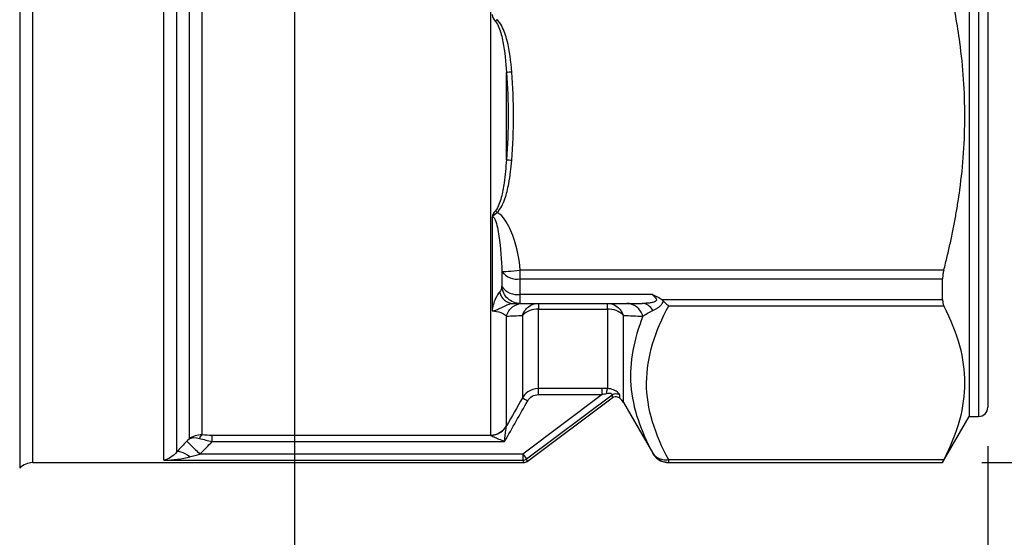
# Model space of a CAD drawing. Header units: inches. Extents: x 0.2 to 10.8, y 0.2 to 8.2.
# Tile 3 of 15: x 1.976 to 3.234, y 2.257 to 2.919. Entities that reach past the tile are written whole.
import ezdxf

# ---------------------------------------------------------------- set-up
doc = ezdxf.new("R2010")
doc.units = ezdxf.units.IN
doc.header["$MEASUREMENT"] = 0
doc.linetypes.add('SLD-Solid', pattern=[0])
doc.layers.add('DIMENSIONS', color=140, linetype='SLD-Solid', lineweight=25)
doc.styles.add('SLDTEXTSTYLE0', font='TXT', dxfattribs={"width": 0.7})
doc.dimstyles.new('SLDDIMSTYLE0', dxfattribs={"dimtxt": 0.084961, "dimasz": 0.13, "dimexe": 0, "dimexo": 0.0625, "dimgap": 0.02124, "dimtad": 0, "dimtih": 1, "dimtoh": 1, "dimrnd": 1e-09, "dimzin": 12, "dimdsep": 46, "dimtxsty": 'SLDTEXTSTYLE0', "dimsah": 1, "dimcen": 0.09, "dimadec": 0, "dimazin": 3, "dimtfac": 1, "dimtofl": 0, "dimtmove": 0, "dimatfit": 3, "dimfxl": 0, "dimfrac": 2, "dimtolj": 1, "dimtzin": 12, "dimarcsym": 0})
doc.dimstyles.new('SLDDIMSTYLE1', dxfattribs={"dimtxt": 0.084961, "dimasz": 0.13, "dimexe": 0, "dimexo": 0.0625, "dimgap": 0.02124, "dimtad": 0, "dimtih": 1, "dimtoh": 1, "dimrnd": 1e-09, "dimdsep": 46, "dimtxsty": 'SLDTEXTSTYLE0', "dimsah": 1, "dimcen": 0.09, "dimadec": 0, "dimazin": 2, "dimtfac": 1, "dimtmove": 0, "dimatfit": 0, "dimfxl": 0, "dimfrac": 2, "dimtolj": 1, "dimtzin": 12, "dimarcsym": 0})
doc.dimstyles.new('SLDDIMSTYLE2', dxfattribs={"dimtxt": 0.084961, "dimasz": 0.13, "dimexe": 0, "dimexo": 0.0625, "dimgap": 0.02124, "dimtad": 0, "dimtih": 1, "dimtoh": 1, "dimrnd": 1e-09, "dimdsep": 46, "dimtxsty": 'SLDTEXTSTYLE0', "dimsah": 1, "dimcen": 0.09, "dimadec": 0, "dimazin": 2, "dimtfac": 1, "dimtofl": 0, "dimtmove": 0, "dimatfit": 3, "dimfxl": 0, "dimfrac": 2, "dimtolj": 1, "dimtzin": 12, "dimarcsym": 0})

# ---------------------------------------------------------------- blocks, each defined once
blk = doc.blocks.new('_D')
at = {"layer": 'DIMENSIONS'}
for p, q in [((2.1735, 4.014), (1.0941, 4.014)), ((1.2191, 4.014), (1.2191, 3.3127)), ((1.0928, 3.1586), (1.0643, 3.1586)), ((1.0643, 3.1586), (1.0643, 3.0236)), ((1.3453, 3.1586), (1.3738, 3.1586)), ((1.3738, 3.1586), (1.3738, 3.0236)), ((1.0643, 3.0236), (1.0928, 3.0236)), ((1.3738, 3.0236), (1.3453, 3.0236)), ((1.2191, 2.3033), (1.2191, 3.0046)), ((1.7024, 2.3033), (1.0941, 2.3033))]:
    blk.add_line(p, q, dxfattribs=at)
for points in [[(1.2191, 4.014), (1.1991, 3.884), (1.2391, 3.884)], [(1.2191, 2.3033), (1.2391, 2.4333), (1.1991, 2.4333)]]:
    blk.add_solid(points, dxfattribs=at)
at = {"layer": 'DIMENSIONS', "char_height": 0.08333, "attachment_point": 1, "style": 'SLDTEXTSTYLE0'}
for s, insert in [('1.71', (1.0928, 3.2851)), ('43.5', (1.0928, 3.131))]:
    blk.add_mtext(s, dxfattribs=dict(at, insert=insert))
blk = doc.blocks.new('_D_2')
at = {"layer": 'DIMENSIONS'}
for p, q in [((2.3272, 3.3793), (2.3272, 1.7846)), ((3.2131, 2.3734), (3.2131, 1.7846)), ((2.3272, 1.9096), (2.0772, 1.9096)), ((2.6439, 1.9096), (2.6154, 1.9096)), ((2.6154, 1.9096), (2.6154, 1.7746)), ((2.8964, 1.9096), (2.9249, 1.9096)), ((2.9249, 1.9096), (2.9249, 1.7746)), ((3.2131, 1.9096), (3.4631, 1.9096)), ((2.6154, 1.7746), (2.6439, 1.7746)), ((2.9249, 1.7746), (2.8964, 1.7746))]:
    blk.add_line(p, q, dxfattribs=at)
for points in [[(2.3272, 1.9096), (2.1972, 1.9296), (2.1972, 1.8896)], [(3.2131, 1.9096), (3.3431, 1.8896), (3.3431, 1.9296)]]:
    blk.add_solid(points, dxfattribs=at)
at = {"layer": 'DIMENSIONS', "char_height": 0.08333, "attachment_point": 1, "style": 'SLDTEXTSTYLE0'}
for s, insert in [('0.89', (2.6439, 2.0361)), ('22.5', (2.6439, 1.882))]:
    blk.add_mtext(s, dxfattribs=dict(at, insert=insert))
blk = doc.blocks.new('_D_3')
at = {"layer": 'DIMENSIONS'}
for p, q in [((1.4414, 2.3734), (1.4414, 2.3333)), ((3.2131, 2.3734), (3.2131, 1.3122)), ((1.4414, 2.2733), (1.4414, 1.3122)), ((1.4414, 1.4372), (2.0859, 1.4372)), ((2.201, 1.4372), (2.1725, 1.4372)), ((2.1725, 1.4372), (2.1725, 1.3022)), ((2.4535, 1.4372), (2.482, 1.4372)), ((2.482, 1.4372), (2.482, 1.3022)), ((3.2131, 1.4372), (2.5686, 1.4372)), ((2.1725, 1.3022), (2.201, 1.3022)), ((2.482, 1.3022), (2.4535, 1.3022))]:
    blk.add_line(p, q, dxfattribs=at)
for points in [[(1.4414, 1.4372), (1.5714, 1.4172), (1.5714, 1.4572)], [(3.2131, 1.4372), (3.0831, 1.4572), (3.0831, 1.4172)]]:
    blk.add_solid(points, dxfattribs=at)
at = {"layer": 'DIMENSIONS', "char_height": 0.08333, "attachment_point": 1, "style": 'SLDTEXTSTYLE0'}
for s, insert in [('1.77', (2.201, 1.5636)), ('45.0', (2.201, 1.4096))]:
    blk.add_mtext(s, dxfattribs=dict(at, insert=insert))
blk = doc.blocks.new('_D_4')
at = {"layer": 'DIMENSIONS'}
for p, q in [((3.2053, 3.2381), (4.0611, 3.2381)), ((3.9361, 3.2381), (3.9361, 2.9742)), ((3.8099, 2.8202), (3.7814, 2.8202)), ((3.7814, 2.8202), (3.7814, 2.6852)), ((4.0624, 2.8202), (4.0909, 2.8202)), ((4.0909, 2.8202), (4.0909, 2.6852)), ((3.7814, 2.6852), (3.8099, 2.6852)), ((4.0909, 2.6852), (4.0624, 2.6852)), ((3.9361, 2.3528), (3.9361, 2.6661)), ((3.2053, 2.3528), (4.0611, 2.3528))]:
    blk.add_line(p, q, dxfattribs=at)
for points in [[(3.9361, 3.2381), (3.9161, 3.1081), (3.9561, 3.1081)], [(3.9361, 2.3528), (3.9561, 2.4828), (3.9161, 2.4828)]]:
    blk.add_solid(points, dxfattribs=at)
at = {"layer": 'DIMENSIONS', "char_height": 0.08333, "attachment_point": 1, "style": 'SLDTEXTSTYLE0'}
for s, insert in [('0.89', (3.8099, 2.9466)), ('22.5', (3.8099, 2.7926))]:
    blk.add_mtext(s, dxfattribs=dict(at, insert=insert))

msp = doc.modelspace()

# ---------------------------------------------------------------- linework, layer by layer
for p, q in [((1.9758, 3.2453), (1.9758, 2.3456)), ((1.9925, 2.3525), (1.9925, 3.2384)), ((3.1894, 3.1793), (3.1894, 2.4116)), ((3.2013, 3.1793), (3.2013, 2.4116)), ((2.5774, 3.1641), (2.5774, 2.3877)), ((3.2131, 3.1675), (3.2131, 2.4234)), ((2.16, 2.3556), (2.16, 3.1556)), ((2.1767, 2.3662), (2.1767, 3.1307)), ((2.1924, 3.1045), (2.1924, 2.3827)), ((2.2091, 2.3879), (2.2091, 3.0995)), ((2.5978, 2.7396), (2.5978, 2.8513)), ((2.5795, 2.6658), (2.5795, 2.5465)), ((2.5922, 2.5966), (2.5922, 2.5776)), ((2.6155, 2.5873), (2.6155, 2.5984)), ((3.1569, 2.5984), (2.6155, 2.5984)), ((2.6155, 2.5873), (3.1553, 2.5873)), ((2.6155, 2.5674), (2.6155, 2.5873)), ((3.1553, 2.561), (3.1553, 2.5873)), ((2.7844, 2.5674), (2.6155, 2.5674)), ((2.6155, 2.556), (2.6155, 2.5674)), ((2.6155, 2.556), (2.7713, 2.556)), ((2.6387, 2.556), (2.6387, 2.5488)), ((2.727, 2.5488), (2.727, 2.556)), ((2.7965, 2.561), (3.1553, 2.561)), ((2.6387, 2.5488), (2.727, 2.5488)), ((2.6387, 2.4472), (2.6387, 2.5488)), ((2.727, 2.5488), (2.727, 2.4471)), ((2.8054, 2.553), (3.1569, 2.553)), ((2.5978, 2.3994), (2.5978, 2.5398)), ((2.6183, 2.5406), (2.6183, 2.4354)), ((2.7474, 2.4293), (2.7474, 2.5406)), ((2.7203, 2.4472), (2.6387, 2.4472)), ((2.7203, 2.4395), (2.6189, 2.3634)), ((2.6236, 2.3572), (2.7329, 2.4392)), ((2.6246, 2.3541), (2.7329, 2.4354)), ((2.6387, 2.4395), (2.7203, 2.4395)), ((2.7474, 2.4293), (2.7849, 2.3644)), ((3.1553, 2.3525), (3.1894, 2.4116)), ((3.1894, 2.4116), (3.2013, 2.4116)), ((2.5775, 2.3873), (2.222, 2.3873)), ((2.222, 2.3795), (2.5956, 2.3795)), ((2.16, 2.3556), (2.6189, 2.3556)), ((2.6189, 2.3634), (2.2062, 2.3634)), ((2.6189, 2.3634), (2.6189, 2.3556)), ((2.6189, 2.3634), (2.6236, 2.3572)), ((2.7849, 2.3646), (2.7849, 2.3644)), ((3.1569, 2.356), (2.8054, 2.356)), ((2.8054, 2.3528), (2.8054, 2.356)), ((1.9925, 2.3525), (2.62, 2.3525)), ((2.8054, 2.3528), (3.1553, 2.3528)), ((2.8054, 2.3525), (3.1553, 2.3525)), ((3.1553, 2.3525), (3.1553, 2.3528))]:
    msp.add_line(p, q)
at = {"flags": 128}
msp.add_lwpolyline([(2.1924, 2.3827), (2.1908, 2.3811), (2.1895, 2.3798)], dxfattribs=at)
for centre, radius, start, end in [((2.6119, 2.6121), 0.0251, 218.2249, 278.2792), ((2.6121, 2.5914), 0.0242, 214.7081, 278.0877), ((2.6376, 2.5221), 0.0267, 87.5371, 136.2571), ((2.7281, 2.5221), 0.0267, 43.7429, 92.4629), ((2.727, 2.4175), 0.0236, 30, 47.2516), ((3.2013, 2.4234), 0.0118, 270, 0), ((1.9925, 2.3289), 0.0236, 90, 135)]:
    msp.add_arc(centre, radius, start, end)
for points, knots in [([(3.1569, 2.5984), (3.1584, 2.6043), (3.1613, 2.616), (3.1653, 2.6334), (3.1689, 2.6507), (3.1721, 2.6677), (3.175, 2.6845), (3.1789, 2.7113), (3.1827, 2.7483), (3.1843, 2.7954), (3.1827, 2.8426), (3.1783, 2.8852), (3.1723, 2.9235), (3.1655, 2.9578), (3.1598, 2.9808), (3.1569, 2.9926)], [0, 0, 0, 0, 0.045773, 0.090732, 0.134893, 0.178273, 0.220889, 0.262761, 0.382456, 0.500006, 0.617506, 0.737252, 0.82171, 0.909247, 1, 1, 1, 1]), ([(2.5795, 2.9251), (2.5795, 2.9251), (2.5795, 2.9251), (2.5799, 2.9217), (2.5819, 2.9189), (2.5839, 2.9164)], [-0.02794877, -0.02794877, -0.02794877, -0.02794877, -0.02768405, -0.02768405, 0, 0, 0, 0]), ([(2.586, 2.9187), (2.5856, 2.9182), (2.5849, 2.9175), (2.5842, 2.9167), (2.5839, 2.9164)], [0, 0, 0, 0, 0.571429, 1, 1, 1, 1]), ([(2.5839, 2.9164), (2.5875, 2.9119), (2.5907, 2.9029), (2.5956, 2.881), (2.597, 2.8644), (2.5978, 2.8513)], [0, 0, 0, 0, 0.0510557, 0.0765836, 0.1786951, 0.1786951, 0.1786951, 0.1786951]), ([(2.6047, 2.8518), (2.6036, 2.8652), (2.6017, 2.8821), (2.5951, 2.9046), (2.5908, 2.914), (2.586, 2.9187)], [0, 0, 0, 0, 0.1021115, 0.1276393, 0.1786951, 0.1786951, 0.1786951, 0.1786951]), ([(2.6047, 2.8518), (2.6035, 2.8517), (2.6007, 2.8515), (2.5986, 2.8513), (2.5978, 2.8513)], [0, 0, 0, 0, 0.428571, 1, 1, 1, 1]), ([(2.5978, 2.7396), (2.5972, 2.7298), (2.5959, 2.7132), (2.5917, 2.6911), (2.5875, 2.679), (2.5839, 2.6745)], [0, 0, 0, 0, 0.0765836, 0.1276393, 0.1786951, 0.1786951, 0.1786951, 0.1786951]), ([(2.586, 2.6722), (2.5908, 2.6769), (2.5965, 2.6894), (2.602, 2.7122), (2.6038, 2.7291), (2.6047, 2.7391)], [0, 0, 0, 0, 0.0510557, 0.1021115, 0.1786951, 0.1786951, 0.1786951, 0.1786951]), ([(2.5978, 2.7396), (2.5986, 2.7396), (2.6007, 2.7394), (2.6035, 2.7392), (2.6047, 2.7391)], [0, 0, 0, 0, 0.571429, 1, 1, 1, 1]), ([(2.5839, 2.6745), (2.5819, 2.672), (2.5799, 2.6692), (2.5795, 2.6658), (2.5795, 2.6658), (2.5795, 2.6658)], [-0.02768405, -0.02768405, -0.02768405, -0.02768405, 0, 0, 0.00026472, 0.00026472, 0.00026472, 0.00026472]), ([(2.5795, 2.6658), (2.5795, 2.6658), (2.5795, 2.6658), (2.5819, 2.6689), (2.5838, 2.6705), (2.586, 2.6722)], [-0.02768405, -0.02768405, -0.02768405, -0.02768405, -0.02741932, -0.02741932, 0.00026472, 0.00026472, 0.00026472, 0.00026472]), ([(2.5839, 2.6745), (2.5842, 2.6742), (2.5849, 2.6734), (2.5856, 2.6727), (2.586, 2.6722)], [0, 0, 0, 0, 0.428571, 1, 1, 1, 1]), ([(2.6155, 2.5984), (2.6142, 2.6156), (2.6095, 2.6371), (2.598, 2.6603), (2.592, 2.6684), (2.5872, 2.6716), (2.586, 2.6722)], [0.0303791, 0.0303791, 0.0303791, 0.0303791, 0.1614783, 0.1942531, 0.2270279, 0.2373521, 0.2373521, 0.2373521, 0.2373521]), ([(2.5795, 2.6658), (2.5802, 2.6664), (2.5817, 2.6663), (2.5842, 2.6617), (2.5864, 2.6532), (2.5902, 2.6309), (2.5918, 2.6114), (2.5922, 2.5966)], [0.0303791, 0.0303791, 0.0303791, 0.0303791, 0.0467665, 0.0631539, 0.0959287, 0.1287035, 0.2598026, 0.2598026, 0.2598026, 0.2598026]), ([(3.1569, 2.5984), (3.1567, 2.5975), (3.1562, 2.5958), (3.1558, 2.5932), (3.1555, 2.591), (3.1554, 2.589), (3.1554, 2.5878), (3.1553, 2.5873)], [0, 0, 0, 0, 0.225476, 0.448802, 0.67292, 0.837836, 1, 1, 1, 1]), ([(2.589, 2.5706), (2.5874, 2.5688), (2.5855, 2.5657), (2.5828, 2.5596), (2.582, 2.5573), (2.5808, 2.5535), (2.5805, 2.5522), (2.5799, 2.5495), (2.5796, 2.5481), (2.5795, 2.5465)], [0, 0, 0, 0, 0.5, 0.5, 0.75, 0.75, 0.875, 0.875, 1, 1, 1, 1]), ([(2.7844, 2.5674), (2.7854, 2.5664), (2.7869, 2.5649), (2.7887, 2.5628), (2.7898, 2.561), (2.7894, 2.5591), (2.7864, 2.5576), (2.7817, 2.5566), (2.7765, 2.5561), (2.773, 2.556), (2.7713, 2.556)], [-0.1404674, -0.1404674, -0.1404674, -0.1404674, -0.1204006, -0.1103673, -0.0953172, -0.0802671, -0.0602003, -0.0401335, -0.0200668, 0, 0, 0, 0]), ([(2.7844, 2.5674), (2.7856, 2.5669), (2.7879, 2.5659), (2.7911, 2.5643), (2.794, 2.5628), (2.7957, 2.5616), (2.7965, 2.561)], [0, 0, 0, 0, 0.301109, 0.530184, 0.778984, 1, 1, 1, 1]), ([(2.5795, 2.5465), (2.5797, 2.5465), (2.5799, 2.5465), (2.5813, 2.5466), (2.5821, 2.5468), (2.5839, 2.5473), (2.5858, 2.548), (2.588, 2.5489), (2.5901, 2.55), (2.5927, 2.5513), (2.5955, 2.5527), (2.5986, 2.5541), (2.6013, 2.5552), (2.6038, 2.5558), (2.6052, 2.556), (2.6058, 2.556)], [-0.1124553, -0.1124553, -0.1124553, -0.1124553, -0.1122451, -0.1122451, -0.1102408, -0.1082364, -0.1042276, -0.0962101, -0.0881926, -0.0801751, -0.0641401, -0.0481051, -0.03207, -0.016035, 0, 0, 0, 0]), ([(2.7722, 2.5397), (2.7722, 2.5397), (2.7722, 2.5397), (2.7722, 2.5397), (2.7708, 2.5444), (2.7652, 2.5528), (2.7562, 2.556), (2.7517, 2.556)], [-0.001046, -0.001046, -0.001046, -0.001046, 0, 0, 0, 0.5, 1, 1, 1, 1]), ([(2.7852, 2.5469), (2.7863, 2.5474), (2.7886, 2.5485), (2.792, 2.5507), (2.7952, 2.5534), (2.7975, 2.5564), (2.7982, 2.5585), (2.7984, 2.5592)], [-0.09133607, -0.09133607, -0.09133607, -0.09133607, -0.0712693, -0.05120253, -0.03113575, -0.01106898, 0, 0, 0, 0]), ([(2.7965, 2.561), (2.7969, 2.5607), (2.7976, 2.5602), (2.7981, 2.5595), (2.7984, 2.5592)], [0, 0, 0, 0, 0.507576, 1, 1, 1, 1]), ([(3.1553, 2.561), (3.1554, 2.5602), (3.1554, 2.5586), (3.1557, 2.5565), (3.1562, 2.5546), (3.1566, 2.5536), (3.1569, 2.553)], [0, 0, 0, 0, 0.249002, 0.49583, 0.744763, 1, 1, 1, 1]), ([(2.5795, 2.5465), (2.5836, 2.5463), (2.5882, 2.5454), (2.5918, 2.5439), (2.5924, 2.5436)], [0.07478361, 0.07478361, 0.07478361, 0.07478361, 0.13725588, 0.14936084, 0.14936084, 0.14936084, 0.14936084]), ([(2.8054, 2.356), (2.7967, 2.372), (2.7895, 2.3884), (2.7796, 2.4213), (2.7769, 2.4379), (2.7773, 2.4877), (2.788, 2.5209), (2.8054, 2.553)], [0, 0, 0, 0, 0.25, 0.25, 0.5, 0.5, 1, 1, 1, 1]), ([(3.1569, 2.356), (3.1664, 2.3743), (3.173, 2.3911), (3.1817, 2.4235), (3.1838, 2.439), (3.1838, 2.47), (3.1817, 2.4855), (3.173, 2.5179), (3.1664, 2.5347), (3.1569, 2.553)], [0, 0, 0, 0, 0.25, 0.25, 0.5, 0.5, 0.75, 0.75, 1, 1, 1, 1]), ([(2.7723, 2.5397), (2.7608, 2.5106), (2.7488, 2.4505), (2.7697, 2.3927), (2.7849, 2.3646)], [0.7246872, 0.7246872, 0.7246872, 0.7246872, 1.1586575, 1.6006283, 1.6006283, 1.6006283, 1.6006283]), ([(2.6387, 2.4472), (2.634, 2.4472), (2.6258, 2.4446), (2.62, 2.4384), (2.6183, 2.4354)], [-0.04187709, -0.04187709, -0.04187709, -0.04187709, -0.01794732, 0, 0, 0, 0]), ([(2.6387, 2.4395), (2.6387, 2.441), (2.6387, 2.4447), (2.6387, 2.4468), (2.6387, 2.4472)], [0, 0, 0, 0, 0.428571, 1, 1, 1, 1]), ([(2.7203, 2.4395), (2.7203, 2.4413), (2.7203, 2.4431), (2.7203, 2.4459), (2.7203, 2.4469), (2.7203, 2.4472)], [0, 0, 0, 0, 0.5, 0.5, 1, 1, 1, 1]), ([(2.727, 2.4471), (2.7268, 2.4469), (2.7262, 2.4455), (2.7259, 2.4428), (2.7258, 2.441)], [0, 0, 0, 0, 0.428571, 1, 1, 1, 1]), ([(2.7258, 2.441), (2.7273, 2.4414), (2.7301, 2.4417), (2.7327, 2.4404), (2.733, 2.4395), (2.7329, 2.4392)], [0.3096902, 0.3096902, 0.3096902, 0.3096902, 0.32422302, 0.33875584, 0.36055508, 0.36055508, 0.36055508, 0.36055508]), ([(2.743, 2.4387), (2.743, 2.4391), (2.7417, 2.4413), (2.7354, 2.4457), (2.7298, 2.4471), (2.727, 2.4471)], [0.3096902, 0.3096902, 0.3096902, 0.3096902, 0.33148943, 0.34602226, 0.36055508, 0.36055508, 0.36055508, 0.36055508]), ([(2.6183, 2.4354), (2.6185, 2.4353), (2.6203, 2.4342), (2.6237, 2.4323), (2.6251, 2.4315)], [0, 0, 0, 0, 0.571429, 1, 1, 1, 1]), ([(2.6251, 2.4315), (2.6265, 2.4339), (2.6285, 2.4359), (2.6332, 2.4387), (2.636, 2.4395), (2.6387, 2.4395)], [0, 0, 0, 0, 0.5, 0.5, 1, 1, 1, 1]), ([(2.7329, 2.4392), (2.7346, 2.4404), (2.7384, 2.4414), (2.7418, 2.4397), (2.743, 2.4387)], [0, 0, 0, 0, 0.571429, 1, 1, 1, 1]), ([(2.7329, 2.4354), (2.7337, 2.4359), (2.7353, 2.4368), (2.7381, 2.4371), (2.7408, 2.4365), (2.7423, 2.4354), (2.743, 2.4349)], [0, 0, 0, 0, 0.249965, 0.499932, 0.749733, 1, 1, 1, 1]), ([(2.5774, 2.3877), (2.5815, 2.3877), (2.5856, 2.3888), (2.5928, 2.3929), (2.5958, 2.3959), (2.5978, 2.3994)], [0, 0, 0, 0, 0.5, 0.5, 1, 1, 1, 1]), ([(2.5775, 2.3873), (2.5821, 2.3874), (2.5903, 2.39), (2.596, 2.3961), (2.5978, 2.3991)], [0, 0, 0, 0, 0.571429, 1, 1, 1, 1]), ([(2.5956, 2.3795), (2.5956, 2.3796), (2.5956, 2.3796), (2.5962, 2.3849), (2.597, 2.3919), (2.5976, 2.3975), (2.5977, 2.3988), (2.5978, 2.3991)], [-0.1222943, -0.1222943, -0.1222943, -0.1222943, -0.1217314, -0.1217314, -0.0486926, -0.0243463, 0, 0, 0, 0]), ([(2.2091, 2.3879), (2.2025, 2.3883), (2.1967, 2.3862), (2.1924, 2.3828), (2.1924, 2.3828), (2.1924, 2.3827)], [-0.03940256, -0.03940256, -0.03940256, -0.03940256, 0, 0, 0.00035681, 0.00035681, 0.00035681, 0.00035681]), ([(2.1924, 2.3827), (2.1924, 2.3828), (2.1924, 2.3828), (2.1954, 2.3847), (2.2, 2.3851), (2.2056, 2.3835)], [-0.03940256, -0.03940256, -0.03940256, -0.03940256, -0.03904575, -0.03904575, 0.00035681, 0.00035681, 0.00035681, 0.00035681]), ([(2.222, 2.3795), (2.222, 2.3817), (2.222, 2.3853), (2.222, 2.3871), (2.222, 2.3873)], [0, 0, 0, 0, 0.571429, 1, 1, 1, 1]), ([(2.5775, 2.3873), (2.5778, 2.3872), (2.5789, 2.3867), (2.5841, 2.3845), (2.5906, 2.3817), (2.5955, 2.3796), (2.5955, 2.3796), (2.5956, 2.3795)], [-0.1222943, -0.1222943, -0.1222943, -0.1222943, -0.097948, -0.0736017, -0.0005629, -0.0005629, 0, 0, 0, 0]), ([(2.1767, 2.3662), (2.1719, 2.3604), (2.1659, 2.3568), (2.16, 2.3556), (2.16, 2.3556), (2.16, 2.3556)], [0, 0, 0, 0, 0.1158138, 0.1158138, 0.1164453, 0.1164453, 0.1164453, 0.1164453]), ([(2.1934, 2.36), (2.1894, 2.363), (2.1824, 2.3667), (2.1779, 2.3669), (2.1767, 2.3662)], [0, 0, 0, 0, 0.571429, 1, 1, 1, 1]), ([(2.16, 2.3556), (2.16, 2.3556), (2.1601, 2.3556), (2.1718, 2.3559), (2.1838, 2.3574), (2.1934, 2.36)], [0, 0, 0, 0, 0.0006315, 0.0006315, 0.1164453, 0.1164453, 0.1164453, 0.1164453]), ([(2.6189, 2.3556), (2.6194, 2.3557), (2.6206, 2.3557), (2.6222, 2.3563), (2.6231, 2.3569), (2.6236, 2.3572)], [0, 0, 0, 0, 0.333409, 0.666591, 1, 1, 1, 1]), ([(2.8054, 2.356), (2.8044, 2.3559), (2.8024, 2.3556), (2.7994, 2.3558), (2.7963, 2.3563), (2.7927, 2.3575), (2.7884, 2.3599), (2.7862, 2.3629), (2.7849, 2.3646)], [0, 0, 0, 0, 0.115735, 0.237286, 0.365424, 0.50066, 0.712305, 1, 1, 1, 1]), ([(2.7849, 2.3646), (2.7855, 2.3638), (2.7865, 2.3621), (2.7885, 2.3599), (2.7906, 2.3579), (2.7929, 2.3563), (2.7953, 2.355), (2.7978, 2.354), (2.8004, 2.3533), (2.8029, 2.3529), (2.8046, 2.3528), (2.8054, 2.3528)], [0, 0, 0, 0, 0.121257, 0.239973, 0.356151, 0.46979, 0.580894, 0.689464, 0.795504, 0.899015, 1, 1, 1, 1]), ([(2.7849, 2.3644), (2.7861, 2.3626), (2.7885, 2.3592), (2.7935, 2.3555), (2.7992, 2.353), (2.8033, 2.3527), (2.8054, 2.3525)], [0, 0, 0, 0, 0.249988, 0.499973, 0.749904, 1, 1, 1, 1]), ([(3.1569, 2.356), (3.1567, 2.3555), (3.1562, 2.3547), (3.1558, 2.3538), (3.1555, 2.3533), (3.1554, 2.3529), (3.1554, 2.3528), (3.1553, 2.3528)], [0, 0, 0, 0, 0.225476, 0.448802, 0.67292, 0.837836, 1, 1, 1, 1]), ([(2.8054, 2.3526), (2.8054, 2.3526), (2.8054, 2.3525), (2.8054, 2.3526), (2.8054, 2.3528)], [0, 0, 0, 0, 0.118955, 1, 1, 1, 1])]:
    msp.add_open_spline(points, degree=3, knots=knots)
for points in [[(2.5978, 2.8513), (2.6008, 2.8141), (2.6008, 2.7768), (2.5978, 2.7396)], [(2.6047, 2.7391), (2.6077, 2.7766), (2.6077, 2.8143), (2.6047, 2.8518)], [(2.5922, 2.5966), (2.593, 2.5966), (2.5987, 2.5971), (2.6099, 2.5979), (2.6155, 2.5984)], [(2.5922, 2.5776), (2.5918, 2.5752), (2.5907, 2.5727), (2.589, 2.5706)], [(2.589, 2.5706), (2.5903, 2.5663), (2.595, 2.5588), (2.6022, 2.556), (2.6058, 2.556)], [(2.6155, 2.556), (2.6097, 2.556), (2.5981, 2.5605), (2.5927, 2.5718), (2.5922, 2.5776)], [(2.5978, 2.5398), (2.5993, 2.5445), (2.6049, 2.5528), (2.6138, 2.556), (2.6183, 2.556)], [(2.6058, 2.556), (2.611, 2.556), (2.6143, 2.556), (2.6155, 2.556)], [(2.6183, 2.5406), (2.6198, 2.545), (2.6255, 2.553), (2.6343, 2.556), (2.6387, 2.556)], [(2.727, 2.556), (2.7314, 2.556), (2.7402, 2.553), (2.7459, 2.545), (2.7474, 2.5406)], [(2.7852, 2.5469), (2.7836, 2.5497), (2.7793, 2.5543), (2.7739, 2.556), (2.7713, 2.556)], [(2.8017, 2.556), (2.8005, 2.5569), (2.7995, 2.558), (2.7984, 2.5592)], [(2.8017, 2.556), (2.8029, 2.5548), (2.8042, 2.5539), (2.8054, 2.553)], [(2.5924, 2.5436), (2.5947, 2.5425), (2.5965, 2.5412), (2.5978, 2.5398)], [(2.7722, 2.5397), (2.7757, 2.5422), (2.7801, 2.5446), (2.7852, 2.5469)], [(2.5978, 2.5398), (2.6048, 2.5401), (2.6117, 2.5403), (2.6183, 2.5406)], [(2.7474, 2.5406), (2.7554, 2.5403), (2.7637, 2.54), (2.7722, 2.5397)], [(2.727, 2.4471), (2.7248, 2.4472), (2.7225, 2.4472), (2.7203, 2.4472)], [(2.5956, 2.3795), (2.6054, 2.3968), (2.6153, 2.4142), (2.6251, 2.4315)], [(2.6183, 2.4354), (2.6115, 2.4234), (2.6047, 2.4114), (2.5978, 2.3994)], [(2.7203, 2.4395), (2.7221, 2.44), (2.724, 2.4405), (2.7258, 2.441)], [(2.7329, 2.4392), (2.7329, 2.4367), (2.7329, 2.4354), (2.7329, 2.4354)], [(2.743, 2.4349), (2.743, 2.4349), (2.743, 2.4362), (2.743, 2.4387)], [(2.5978, 2.3991), (2.5978, 2.3992), (2.5978, 2.3993), (2.5978, 2.3994)], [(2.1895, 2.3798), (2.1851, 2.3753), (2.1807, 2.3707), (2.1767, 2.3662)], [(2.1895, 2.3798), (2.1901, 2.3793), (2.1941, 2.3753), (2.2022, 2.3674), (2.2062, 2.3634)], [(2.2056, 2.3835), (2.2064, 2.3858), (2.2077, 2.3875), (2.2091, 2.3879)], [(2.2056, 2.3835), (2.2105, 2.382), (2.2164, 2.3807), (2.222, 2.3795)], [(2.2062, 2.3634), (2.2115, 2.3688), (2.2168, 2.3742), (2.222, 2.3795)], [(2.222, 2.3873), (2.2175, 2.3873), (2.2129, 2.3875), (2.2091, 2.3879)], [(2.5774, 2.3877), (2.5774, 2.3876), (2.5774, 2.3875), (2.5775, 2.3873)], [(2.1934, 2.36), (2.1974, 2.3611), (2.2018, 2.3623), (2.2062, 2.3634)], [(2.6189, 2.3556), (2.6195, 2.3536), (2.6199, 2.3525), (2.6199, 2.3525)], [(2.6199, 2.3525), (2.6207, 2.3526), (2.6224, 2.3528), (2.6239, 2.3537), (2.6246, 2.3541)], [(2.6246, 2.3541), (2.6246, 2.3541), (2.6243, 2.3551), (2.6236, 2.3572)]]:
    msp.add_open_spline(points, degree=3)

# ---------------------------------------------------------------- dimensions: what is measured, and where the dimension line sits
at = {"layer": 'DIMENSIONS'}
for base, p1, p2, dimstyle, picture, middle in [((1.2191, 4.014), (1.7524, 2.3033), (2.2235, 4.014), 'SLDDIMSTYLE0', '_D', (1.2191, 3.1586)), ((3.9361, 2.3528), (3.1553, 3.2381), (3.1553, 2.3528), 'SLDDIMSTYLE2', '_D_4', (3.9361, 2.8202))]:
    dim = msp.add_linear_dim(base=base, p1=p1, p2=p2, angle=90, dimstyle=dimstyle, dxfattribs=at)
    dim.commit()
    dim.dimension.update_dxf_attribs({"geometry": picture, "text_midpoint": middle, "dimtype": 160})
for base, p1, dimstyle, picture, middle in [((3.2131, 1.9096), (2.3272, 3.4293), 'SLDDIMSTYLE1', '_D_2', (2.7701, 1.9096)), ((3.2131, 1.4372), (1.4414, 2.4234), 'SLDDIMSTYLE0', '_D_3', (2.3272, 1.4372))]:
    dim = msp.add_linear_dim(base=base, p1=p1, p2=(3.2131, 2.4234), dimstyle=dimstyle, dxfattribs=at)
    dim.commit()
    dim.dimension.update_dxf_attribs({"geometry": picture, "text_midpoint": middle, "dimtype": 160})

doc.saveas('drawing.dxf')
